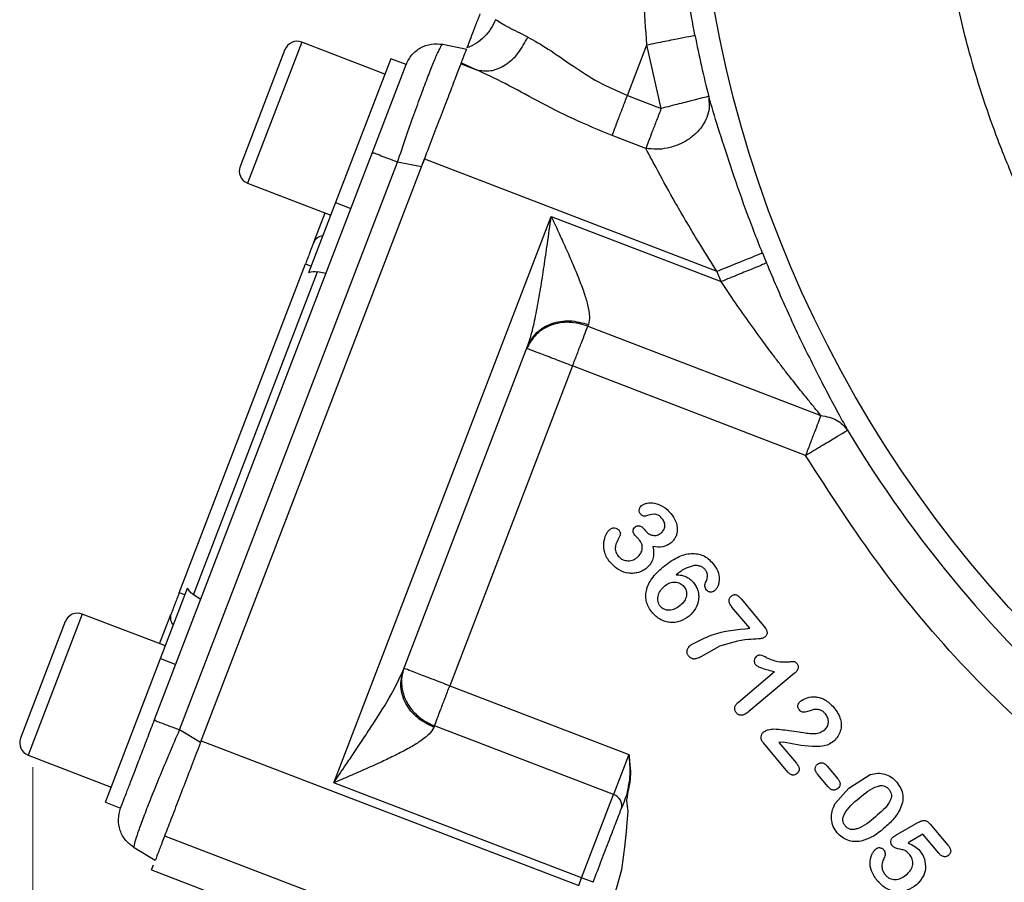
# Model space of a CAD drawing. Header units: inches. Extents: x 0.6 to 16.3, y -0.3 to 11.5.
# Tile 11 of 15: x 9.7 to 11.3, y 6 to 7.4. Entities that reach past the tile are written whole.
import ezdxf

# ---------------------------------------------------------------- set-up
doc = ezdxf.new("R2010")
doc.units = ezdxf.units.IN
doc.header["$MEASUREMENT"] = 0
doc.styles.add('SLDTEXTSTYLE0', font='TXT', dxfattribs={"width": 0.75})
doc.dimstyles.new('SLDDIMSTYLE1', dxfattribs={"dimtxt": 0.137795, "dimasz": 0.14, "dimexe": 0, "dimexo": 0.0625, "dimgap": 0.034449, "dimtad": 0, "dimdec": 1, "dimlfac": 1.5, "dimrnd": 1e-09, "dimzin": 12, "dimdsep": 46, "dimtxsty": 'SLDTEXTSTYLE0', "dimblk1": 'CLOSED', "dimblk2": 'CLOSED', "dimsah": 1, "dimcen": 0.09, "dimadec": 0, "dimazin": 3, "dimtfac": 1, "dimtofl": 0, "dimtmove": 0, "dimatfit": 3, "dimldrblk": 'CLOSED', "dimfxl": 0, "dimfrac": 2, "dimtolj": 1, "dimtzin": 12, "dimarcsym": 0})

# ---------------------------------------------------------------- blocks, each defined once
blk = doc.blocks.new('_Closed')
at = {"color": 0, "linetype": 'ByBlock', "lineweight": -2}
for p, q in [((-1, 0.166667), (0, 0)), ((-1, 0.166667), (-1, -0.166667)), ((0, 0), (-1, -0.166667)), ((0, 0), (-1, 0))]:
    blk.add_line(p, q, dxfattribs=at)
blk = doc.blocks.new('_D_1')
at = {"color": 7, "linetype": 'Continuous', "lineweight": 0}
for p, q in [((9.7516, 6.1795), (9.7516, 3.689)), ((11.9705, 5.2559), (11.9705, 3.689)), ((10.5903, 3.9269), (10.5483, 3.9269)), ((10.5483, 3.9269), (10.5483, 3.7081)), ((10.7939, 3.9269), (10.8359, 3.9269)), ((10.8359, 3.9269), (10.8359, 3.7081)), ((9.7516, 3.7284), (10.4275, 3.7284)), ((11.9705, 3.7284), (10.9567, 3.7284)), ((10.5483, 3.7081), (10.5903, 3.7081)), ((10.8359, 3.7081), (10.7939, 3.7081))]:
    blk.add_line(p, q, dxfattribs=at)
at = {"color": 7, "linetype": 'Continuous', "lineweight": 18, "xscale": 0.14, "yscale": 0.14}
for p, rotation in [((9.7516, 3.7284), 179.9999997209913), ((11.9705, 3.7284), 359.9999997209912)]:
    blk.add_blockref('_Closed', p, dxfattribs=dict(at, rotation=rotation))
at = {"color": 7, "linetype": 'Continuous', "lineweight": 18, "char_height": 0.1378, "attachment_point": 1, "rotation": 360, "style": 'SLDTEXTSTYLE0'}
for s, insert in [('85', (10.5903, 3.8857)), ('3.3', (10.5649, 3.6796))]:
    blk.add_mtext(s, dxfattribs=dict(at, insert=insert))

msp = doc.modelspace()

# ---------------------------------------------------------------- linework, layer by layer
at = {"color": 8, "linetype": 'Continuous', "lineweight": 25}
for p, q in [((10.1908, 7.3629), (10.1024, 7.1326)), ((9.8324, 6.4293), (9.744, 6.199))]:
    msp.add_line(p, q, dxfattribs=at)
at = {"color": 7, "linetype": 'Continuous', "lineweight": 25}
for p, q in [((10.3264, 7.3108), (10.1908, 7.3629)), ((10.1632, 7.3506), (10.0901, 7.1601)), ((10.4208, 7.3593), (10.46, 7.3516)), ((10.7222, 7.2758), (10.754, 7.3585)), ((10.7774, 7.2546), (10.754, 7.3585)), ((10.336, 7.3357), (10.2459, 7.101)), ((10.3609, 7.3261), (10.336, 7.3357)), ((10.4513, 7.3291), (10.4761, 7.3177)), ((10.3054, 7.1816), (10.3609, 7.3261)), ((10.4507, 7.3275), (10.4761, 7.3177)), ((10.7222, 7.2758), (10.7774, 7.2546)), ((10.8549, 7.2742), (10.8557, 7.2546)), ((10.7523, 7.1894), (10.6972, 7.2106)), ((9.9505, 6.257), (10.3054, 7.1816)), ((10.3874, 7.1627), (10.391, 7.1721)), ((10.391, 7.1721), (10.8684, 6.9889)), ((9.9913, 6.2402), (10.3469, 7.1668)), ((10.0254, 6.2197), (10.3861, 7.1592)), ((10.3861, 7.1592), (10.3469, 7.1668)), ((10.1024, 7.1326), (10.238, 7.0805)), ((10.2459, 7.101), (10.2018, 6.9861)), ((10.2459, 7.101), (10.2708, 7.0915)), ((10.2103, 7.0361), (10.2287, 7.0841)), ((10.243, 6.1539), (10.5979, 7.0784)), ((10.5979, 7.0784), (10.8753, 6.9719)), ((9.9907, 6.4641), (10.1967, 7.0008)), ((10.1967, 7.0008), (10.2061, 6.9972)), ((10.0142, 6.4606), (10.2165, 6.9877)), ((10.23, 6.9853), (10.2165, 6.9877)), ((10.8753, 6.9719), (10.8684, 6.9889)), ((10.6586, 6.9019), (10.6577, 6.8994)), ((10.6577, 6.8994), (11.038, 6.7535)), ((10.3562, 6.3372), (10.5593, 6.8664)), ((10.6327, 6.8342), (10.4322, 6.3121)), ((11.013, 6.6882), (10.6327, 6.8342)), ((10.7495, 6.5679), (10.7517, 6.5653)), ((9.9602, 6.3567), (10.0043, 6.4716)), ((10, 6.4605), (9.9907, 6.4641)), ((10.0259, 6.4533), (10.0142, 6.4606)), ((10.9082, 6.4536), (10.9446, 6.4103)), ((9.9681, 6.3772), (9.8324, 6.4293)), ((9.9587, 6.3808), (9.9772, 6.4288)), ((10.9222, 6.406), (10.8929, 6.4408)), ((9.8048, 6.417), (9.7317, 6.2266)), ((10.8428, 6.3602), (10.8726, 6.3767)), ((9.8701, 6.122), (9.9602, 6.3567)), ((9.9602, 6.3567), (9.9851, 6.3471)), ((10.9033, 6.2857), (10.9625, 6.3354)), ((10.9952, 6.3327), (10.9207, 6.2701)), ((10.4322, 6.3121), (10.7248, 6.1998)), ((10.0254, 6.2197), (9.9913, 6.2402)), ((10.4072, 6.2468), (10.4063, 6.2444)), ((10.6997, 6.1345), (10.4072, 6.2468)), ((10.0266, 6.2226), (10.6427, 5.9861)), ((10.9765, 6.2201), (10.9696, 6.2198)), ((10.9696, 6.2198), (10.9981, 6.1859)), ((10.9843, 6.1711), (10.9441, 6.219)), ((9.744, 6.199), (9.8797, 6.1469)), ((10.7248, 6.1998), (10.6997, 6.1345)), ((11.0482, 6.1811), (11.0655, 6.1606)), ((11.0498, 6.1475), (11.0326, 6.168)), ((11.0839, 6.1452), (11.1187, 6.1672)), ((10.6475, 5.9986), (10.243, 6.1539)), ((11.0839, 6.1452), (11.061, 6.1194)), ((10.6475, 5.9986), (10.6997, 6.1345)), ((9.8701, 6.122), (9.895, 6.1125)), ((11.1605, 6.0682), (11.1963, 6.0889)), ((11.2166, 6.0864), (11.2454, 6.0521)), ((9.9669, 6.0673), (10.2474, 5.9596)), ((11.2046, 6.0698), (11.1803, 6.0557)), ((11.2305, 6.0389), (11.2046, 6.0698)), ((9.9516, 6.0272), (9.9174, 6.0477)), ((9.9456, 6.0117), (9.9489, 6.0202)), ((9.9456, 6.0117), (10.1878, 5.9187)), ((10.6427, 5.9861), (10.6475, 5.9986)), ((10.6662, 5.9914), (10.6475, 5.9986))]:
    msp.add_line(p, q, dxfattribs=at)
at = {"color": 7, "linetype": 'Continuous', "lineweight": 25, "flags": 128}
msp.add_lwpolyline([(10.7222, 6.1355), (10.7207, 6.125), (10.7212, 6.1199), (10.7231, 6.1075), (10.7221, 6.0947), (10.7214, 6.0889), (10.7207, 6.082), (10.72, 6.0741), (10.7186, 6.0589), (10.7182, 6.0549), (10.7181, 6.0539), (10.7181, 6.0536), (10.7181, 6.0535), (10.7181, 6.0535), (10.7181, 6.0534), (10.7181, 6.0534), (10.7181, 6.0534), (10.7181, 6.0534), (10.7181, 6.0534), (10.7181, 6.0534), (10.7125, 6.0119), (10.7011, 5.9708)], dxfattribs=at)
at = {"color": 7, "linetype": 'Continuous', "lineweight": 25}
msp.add_circle((12.8039, 7.7653), 1.9709, dxfattribs=at)
for centre, radius, start, end in [((10.1831, 7.3429), 0.0213, 69, 159), ((12.8039, 7.7653), 2.0099, 191.2238, 194.1427), ((10.11, 7.1525), 0.0213, 159, 249), ((10.2269, 7.0284), 0.0183, 95.7916, 155.4083), ((12.8039, 7.7653), 2.0055, 201.8575, 202.3609), ((12.8039, 7.7653), 2.0099, 211.0232, 228.9899), ((9.8248, 6.4094), 0.0213, 69, 159), ((9.9946, 6.4234), 0.0183, 162.5917, 222.2084), ((9.7516, 6.2189), 0.0213, 159, 249), ((10.6941, 6.1165), 0.0189, 343.1171, 72.5963)]:
    msp.add_arc(centre, radius, start, end, dxfattribs=at)
msp.add_ellipse((10.2102, 6.9578), major_axis=(0.011, 0.0285), ratio=0.916331, start_param=0.174533, end_param=0.698222, dxfattribs=at)
for points, knots in [([(10.754, 7.3585), (10.7522, 7.3842), (10.7484, 7.4376), (10.746, 7.5186), (10.7461, 7.6006), (10.7489, 7.6834), (10.7554, 7.7814), (10.7679, 7.897), (10.7887, 8.031), (10.8088, 8.1212), (10.8192, 8.1679)], [0, 0, 0, 0, 0.092948, 0.193504, 0.293214, 0.391354, 0.496215, 0.65355, 0.821046, 1, 1, 1, 1]), ([(10.8324, 7.3741), (10.8252, 7.4138), (10.8102, 7.497), (10.796, 7.6281), (10.7934, 7.7182), (10.792, 7.7653)], [0, 0, 0, 0, 0.303703, 0.636259, 1, 1, 1, 1]), ([(14.3839, 7.7653), (14.3829, 7.7214), (14.3809, 7.6387), (14.3665, 7.5232), (14.3477, 7.4242), (14.3267, 7.3414), (14.3063, 7.2747), (14.291, 7.2309), (14.2814, 7.2053), (14.2768, 7.1933), (14.2727, 7.1828), (14.2692, 7.1739), (14.2662, 7.1667), (14.2563, 7.1426), (14.2372, 7.099), (14.2052, 7.0339), (14.1696, 6.9697), (14.1354, 6.9141), (14.1066, 6.8709), (14.0792, 6.8321), (14.0484, 6.7912), (14.0146, 6.7495), (13.9814, 6.7113), (13.9511, 6.6784), (13.9189, 6.6454), (13.8824, 6.6101), (13.8378, 6.5698), (13.7876, 6.5282), (13.7381, 6.4906), (13.6948, 6.4602), (13.6593, 6.4367), (13.6254, 6.4154), (13.5894, 6.3941), (13.5511, 6.3729), (13.5129, 6.353), (13.477, 6.3355), (13.4424, 6.3198), (13.4055, 6.304), (13.3678, 6.289), (13.3306, 6.2755), (13.2995, 6.2649), (13.2691, 6.2552), (13.2397, 6.2464), (13.21, 6.2382), (13.1845, 6.2317), (13.162, 6.2263), (13.1426, 6.2219), (13.1262, 6.2184), (13.1068, 6.2144), (13.084, 6.2101), (13.0574, 6.2056), (13.0331, 6.2019), (13.0111, 6.1988), (12.9914, 6.1964), (12.9741, 6.1944), (12.9444, 6.1913), (12.9056, 6.1882), (12.8659, 6.1863), (12.8401, 6.1855), (12.8254, 6.1853), (12.8136, 6.1852), (12.7875, 6.1851), (12.746, 6.1859), (12.69, 6.189), (12.6365, 6.1939), (12.5809, 6.2007), (12.5183, 6.2108), (12.4549, 6.2238), (12.3968, 6.2383), (12.3485, 6.252), (12.3048, 6.2659), (12.2656, 6.2795), (12.2309, 6.2926), (12.1959, 6.3066), (12.1523, 6.3254), (12.0942, 6.3528), (12.0198, 6.3924), (11.9603, 6.4287), (11.921, 6.4549), (11.9052, 6.4657), (11.8896, 6.4766), (11.8717, 6.4895), (11.8449, 6.5093), (11.8112, 6.5356), (11.7736, 6.5669), (11.7404, 6.5963), (11.712, 6.6229), (11.6871, 6.6473), (11.6605, 6.6744), (11.6275, 6.7099), (11.5901, 6.7531), (11.5541, 6.7981), (11.5234, 6.8393), (11.4973, 6.8766), (11.4748, 6.9106), (11.454, 6.9438), (11.4327, 6.9798), (11.411, 7.0189), (11.3905, 7.0584), (11.3727, 7.0952), (11.3574, 7.1289), (11.3455, 7.1569), (11.3346, 7.1837), (11.3196, 7.2226), (11.3004, 7.2774), (11.2813, 7.3413), (11.266, 7.4012), (11.2523, 7.4643), (11.2402, 7.534), (11.2311, 7.6081), (11.225, 7.6851), (11.2242, 7.7367), (11.2238, 7.7653)], [0, 0, 0, 0, 0.0265309, 0.0499466, 0.0702465, 0.0874302, 0.1014971, 0.1124471, 0.1154044, 0.1180153, 0.1202799, 0.122198, 0.1237697, 0.124995, 0.137958, 0.1525472, 0.1687825, 0.1823272, 0.1920206, 0.2001132, 0.2110379, 0.2229462, 0.2325847, 0.241604, 0.250004, 0.2604269, 0.2722989, 0.2863047, 0.2998631, 0.3098123, 0.3183243, 0.3255783, 0.3340016, 0.3435943, 0.3520211, 0.360046, 0.3677059, 0.3750005, 0.3842956, 0.3922566, 0.3988837, 0.4041768, 0.4115243, 0.4174697, 0.4227709, 0.4274278, 0.4314405, 0.4348089, 0.437533, 0.4434337, 0.4488585, 0.4538076, 0.458281, 0.4622787, 0.4658006, 0.4688468, 0.480302, 0.4893103, 0.4928967, 0.4958713, 0.498234, 0.4999848, 0.5116527, 0.5233202, 0.5338967, 0.5440878, 0.5571806, 0.5722153, 0.5832156, 0.5933345, 0.6025719, 0.6109278, 0.6184022, 0.6249949, 0.6337309, 0.6470672, 0.6638133, 0.6846293, 0.689161, 0.6923669, 0.6961964, 0.7006497, 0.7057267, 0.7163439, 0.7264792, 0.735293, 0.7431366, 0.7500097, 0.7563226, 0.7660937, 0.7793226, 0.7907933, 0.8009674, 0.8103228, 0.8183531, 0.8255968, 0.8340142, 0.8436056, 0.852637, 0.8608748, 0.8683371, 0.8750239, 0.8792332, 0.8858342, 0.900219, 0.9143062, 0.9261295, 0.9375667, 0.9533385, 0.968849, 0.9827133, 1, 1, 1, 1]), ([(10.4606, 7.3533), (10.4614, 7.3555), (10.4631, 7.3599), (10.4683, 7.3734), (10.4748, 7.3904), (10.4796, 7.4029), (10.482, 7.4091)], [0, 0, 0, 0, 0.243223, 0.5, 0.756777, 1, 1, 1, 1]), ([(10.507, 7.3995), (10.5047, 7.3945), (10.5, 7.3844), (10.4892, 7.3715), (10.4761, 7.3605), (10.4658, 7.3557), (10.4606, 7.3533)], [0, 0, 0, 0, 0.244131, 0.49121, 0.742822, 1, 1, 1, 1]), ([(10.5596, 7.3712), (10.5485, 7.3766), (10.5244, 7.3883), (10.5131, 7.3956), (10.507, 7.3995)], [0, 0, 0, 0, 0.462233, 1, 1, 1, 1]), ([(10.4761, 7.3177), (10.4837, 7.3164), (10.4988, 7.3139), (10.5234, 7.3244), (10.5454, 7.3439), (10.5549, 7.3621), (10.5596, 7.3712)], [0, 0, 0, 0, 0.250419, 0.500123, 0.750063, 1, 1, 1, 1]), ([(10.5596, 7.3712), (10.5705, 7.3652), (10.5934, 7.3523), (10.6317, 7.3245), (10.6747, 7.2967), (10.7062, 7.2828), (10.7222, 7.2758)], [0, 0, 0, 0, 0.24311, 0.512692, 0.752019, 1, 1, 1, 1]), ([(10.3469, 7.1668), (10.3516, 7.1804), (10.3606, 7.2071), (10.3738, 7.2448), (10.386, 7.2785), (10.3969, 7.3073), (10.4061, 7.3306), (10.4133, 7.3471), (10.4185, 7.3576), (10.42, 7.3587), (10.4208, 7.3593)], [0, 0, 0, 0, 0.13356, 0.261125, 0.387745, 0.511891, 0.635099, 0.759877, 0.877169, 1, 1, 1, 1]), ([(10.3609, 7.326), (10.3637, 7.3316), (10.3693, 7.3427), (10.3843, 7.3544), (10.4022, 7.3609), (10.4146, 7.3598), (10.4208, 7.3593)], [0, 0, 0, 0, 0.250811, 0.500541, 0.75027, 1, 1, 1, 1]), ([(10.3861, 7.1592), (10.3909, 7.1716), (10.4002, 7.196), (10.4141, 7.2322), (10.4271, 7.2661), (10.4388, 7.2966), (10.4467, 7.3171), (10.4518, 7.3303), (10.4557, 7.3407), (10.4592, 7.3496), (10.4597, 7.351), (10.46, 7.3516)], [0, 0, 0, 0, 0.123455, 0.241359, 0.371661, 0.499913, 0.628161, 0.693124, 0.758641, 0.876543, 1, 1, 1, 1]), ([(10.6972, 7.2106), (10.676, 7.2193), (10.6341, 7.2365), (10.576, 7.2664), (10.5231, 7.2955), (10.4914, 7.3105), (10.4761, 7.3177)], [0, 0, 0, 0, 0.264445, 0.521884, 0.768517, 1, 1, 1, 1]), ([(10.9426, 7.0186), (10.9332, 7.0426), (10.9145, 7.0906), (10.8903, 7.1607), (10.8694, 7.2262), (10.8598, 7.2581), (10.8549, 7.2742)], [0, 0, 0, 0, 0.248492, 0.497655, 0.747495, 1, 1, 1, 1]), ([(10.8557, 7.2546), (10.8547, 7.2497), (10.8526, 7.2398), (10.8448, 7.2257), (10.8339, 7.213), (10.8207, 7.2028), (10.805, 7.1946), (10.7879, 7.1894), (10.7693, 7.1872), (10.758, 7.1887), (10.7523, 7.1894)], [0, 0, 0, 0, 0.124725, 0.249717, 0.374989, 0.499992, 0.607676, 0.749993, 0.875119, 1, 1, 1, 1]), ([(10.8684, 6.9889), (10.8595, 7.0028), (10.8427, 7.0291), (10.8203, 7.0665), (10.7964, 7.1076), (10.7725, 7.1514), (10.7587, 7.1774), (10.7523, 7.1894)], [0, 0, 0, 0, 0.194802, 0.367989, 0.519834, 0.778463, 1, 1, 1, 1]), ([(10.3469, 7.1668), (10.3413, 7.1689), (10.3301, 7.1733), (10.3167, 7.1783), (10.3077, 7.1822), (10.3062, 7.1818), (10.3054, 7.1816)], [0, 0, 0, 0, 0.24973, 0.499459, 0.749189, 1, 1, 1, 1]), ([(10.5593, 6.8664), (10.5621, 6.8748), (10.568, 6.893), (10.5744, 6.925), (10.5806, 6.96), (10.5863, 6.9967), (10.592, 7.0361), (10.5958, 7.0634), (10.5979, 7.0784)], [0, 0, 0, 0, 0.132748, 0.286871, 0.458597, 0.62586, 0.794836, 1, 1, 1, 1]), ([(10.5979, 7.0784), (10.6018, 7.0698), (10.6098, 7.0527), (10.6217, 7.0267), (10.6327, 7.0017), (10.6429, 6.9771), (10.6513, 6.9548), (10.6577, 6.9335), (10.6613, 6.915), (10.6595, 6.906), (10.6586, 6.9019)], [0, 0, 0, 0, 0.132342, 0.264096, 0.403588, 0.522907, 0.655635, 0.769946, 0.892833, 1, 1, 1, 1]), ([(10.2103, 7.0361), (10.2083, 7.031), (10.2064, 7.0258), (10.2039, 7.0194), (10.2027, 7.0164), (10.2003, 7.0101), (10.198, 7.0041), (10.1967, 7.0008)], [0, 0, 0, 0, 0.498697, 0.503014, 0.535598, 0.74951, 1, 1, 1, 1]), ([(10.9492, 7.0023), (10.9601, 6.9765), (10.982, 6.9248), (11.0114, 6.8634), (11.0345, 6.8174), (11.0516, 6.7846), (11.0678, 6.7545), (11.077, 6.7376), (11.0815, 6.7294)], [0, 0, 0, 0, 0.247894, 0.496888, 0.624855, 0.747272, 0.877676, 1, 1, 1, 1]), ([(11.038, 6.7535), (11.0346, 6.7576), (11.0275, 6.7663), (11.0152, 6.7815), (11.0033, 6.7963), (10.9923, 6.8102), (10.9824, 6.8229), (10.9714, 6.8371), (10.9578, 6.855), (10.9395, 6.8795), (10.917, 6.9108), (10.8947, 6.9428), (10.881, 6.9633), (10.8753, 6.9719)], [0, 0, 0, 0, 0.071363, 0.151258, 0.239955, 0.293626, 0.3533, 0.418996, 0.490728, 0.596383, 0.745603, 0.893772, 1, 1, 1, 1]), ([(11.038, 6.7535), (11.0472, 6.7517), (11.0656, 6.7481), (11.0762, 6.7356), (11.0815, 6.7294)], [0, 0, 0, 0, 0.499997, 1, 1, 1, 1]), ([(11.4325, 6.1883), (11.3791, 6.2378), (11.2722, 6.3367), (11.1314, 6.5046), (11.0524, 6.627), (11.013, 6.6882)], [0, 0, 0, 0, 0.333252, 0.666738, 1, 1, 1, 1]), ([(10.7435, 6.5929), (10.7432, 6.5933), (10.7425, 6.5942), (10.7417, 6.5964), (10.7415, 6.5989), (10.7419, 6.6013), (10.7429, 6.6038), (10.7444, 6.6053), (10.7454, 6.6063)], [0, 0, 0, 0, 0.111077, 0.222489, 0.464079, 0.594487, 0.723632, 1, 1, 1, 1]), ([(10.7454, 6.6063), (10.7467, 6.6071), (10.7493, 6.609), (10.7565, 6.611), (10.7674, 6.6109), (10.7815, 6.6054), (10.789, 6.5978), (10.793, 6.5937)], [0, 0, 0, 0, 0.085419, 0.181776, 0.408015, 0.68022, 1, 1, 1, 1]), ([(10.7516, 6.5891), (10.7513, 6.589), (10.7507, 6.5888), (10.7493, 6.5889), (10.7474, 6.5895), (10.7453, 6.5909), (10.7441, 6.5922), (10.7435, 6.5929)], [0, 0, 0, 0, 0.102641, 0.207665, 0.440219, 0.706748, 1, 1, 1, 1]), ([(10.7791, 6.585), (10.7771, 6.5872), (10.7743, 6.5901), (10.7695, 6.592), (10.7623, 6.5927), (10.7564, 6.5907), (10.7516, 6.5891)], [0, 0, 0, 0, 0.285181, 0.398722, 0.504982, 1, 1, 1, 1]), ([(10.793, 6.5937), (10.796, 6.5895), (10.8017, 6.5817), (10.8041, 6.5698), (10.8032, 6.5611), (10.8012, 6.5552), (10.7979, 6.5499), (10.7949, 6.547), (10.7934, 6.5456)], [0, 0, 0, 0, 0.284241, 0.535843, 0.654147, 0.768424, 0.882717, 1, 1, 1, 1]), ([(10.7347, 6.5714), (10.7352, 6.5718), (10.7363, 6.5726), (10.738, 6.5733), (10.7398, 6.5735), (10.7418, 6.5733), (10.7437, 6.5727), (10.7465, 6.5711), (10.7483, 6.5692), (10.7495, 6.5679)], [0, 0, 0, 0, 0.113453, 0.220171, 0.325837, 0.436296, 0.555948, 0.686994, 1, 1, 1, 1]), ([(10.7776, 6.562), (10.7791, 6.5635), (10.782, 6.5665), (10.7834, 6.5717), (10.7834, 6.5759), (10.7825, 6.5803), (10.7805, 6.5831), (10.7791, 6.585)], [0, 0, 0, 0, 0.239226, 0.479138, 0.603983, 0.728774, 1, 1, 1, 1]), ([(10.6944, 6.5133), (10.6924, 6.5159), (10.6886, 6.5208), (10.6843, 6.5317), (10.6829, 6.545), (10.6861, 6.5567), (10.6899, 6.5638), (10.6923, 6.5662), (10.6933, 6.5673)], [0, 0, 0, 0, 0.164122, 0.317075, 0.591706, 0.827654, 0.925233, 1, 1, 1, 1]), ([(10.6933, 6.5673), (10.6945, 6.5682), (10.6964, 6.5695), (10.6993, 6.5701), (10.7021, 6.57), (10.7057, 6.5689), (10.7077, 6.5669), (10.7088, 6.5658)], [0, 0, 0, 0, 0.2620004, 0.3827622, 0.5039564, 0.7469747, 1, 1, 1, 1]), ([(10.7088, 6.5658), (10.7092, 6.5652), (10.7102, 6.5638), (10.7107, 6.5615), (10.7108, 6.5591), (10.7102, 6.5577), (10.7099, 6.557)], [0, 0, 0, 0, 0.250734, 0.513426, 0.769265, 1, 1, 1, 1]), ([(10.7343, 6.5582), (10.7334, 6.5594), (10.7322, 6.561), (10.7315, 6.5635), (10.7313, 6.5653), (10.7316, 6.567), (10.7325, 6.5692), (10.7338, 6.5705), (10.7347, 6.5714)], [0, 0, 0, 0, 0.282788, 0.405402, 0.521825, 0.636364, 0.750771, 1, 1, 1, 1]), ([(10.7411, 6.5511), (10.7399, 6.5524), (10.738, 6.5544), (10.7357, 6.5567), (10.7346, 6.5578), (10.7343, 6.5582)], [0, 0, 0, 0, 0.534794, 0.834225, 1, 1, 1, 1]), ([(10.7517, 6.5653), (10.7534, 6.5635), (10.7569, 6.56), (10.7627, 6.5578), (10.7674, 6.5574), (10.771, 6.5581), (10.7745, 6.5596), (10.7766, 6.5612), (10.7776, 6.562)], [0, 0, 0, 0, 0.25221, 0.493531, 0.614359, 0.734448, 0.860943, 1, 1, 1, 1]), ([(10.7099, 6.557), (10.7066, 6.551), (10.7028, 6.5439), (10.7023, 6.5347), (10.7033, 6.5295), (10.7057, 6.5262), (10.7073, 6.5239)], [0, 0, 0, 0, 0.558693, 0.663904, 0.769081, 1, 1, 1, 1]), ([(10.738, 6.5217), (10.7402, 6.5238), (10.7434, 6.5268), (10.7458, 6.532), (10.7466, 6.5359), (10.7466, 6.5398), (10.7453, 6.5453), (10.7428, 6.5487), (10.7411, 6.5511)], [0, 0, 0, 0, 0.269971, 0.390141, 0.506885, 0.622797, 0.740193, 1, 1, 1, 1]), ([(10.7934, 6.5456), (10.7912, 6.544), (10.7872, 6.5409), (10.777, 6.5379), (10.7693, 6.5389), (10.764, 6.5396)], [0, 0, 0, 0, 0.255239, 0.48868, 1, 1, 1, 1]), ([(10.764, 6.5396), (10.7645, 6.5361), (10.7655, 6.5294), (10.7642, 6.5196), (10.7604, 6.511), (10.756, 6.5067), (10.7538, 6.5045)], [0, 0, 0, 0, 0.279828, 0.527212, 0.760172, 1, 1, 1, 1]), ([(10.7801, 6.5059), (10.7878, 6.5118), (10.8016, 6.5223), (10.822, 6.5287), (10.8364, 6.5279), (10.846, 6.525), (10.8547, 6.5196), (10.8594, 6.5146), (10.8618, 6.512)], [0, 0, 0, 0, 0.312608, 0.562509, 0.671681, 0.776682, 0.88407, 1, 1, 1, 1]), ([(10.7538, 6.5045), (10.7517, 6.503), (10.7476, 6.4999), (10.7403, 6.497), (10.7326, 6.4955), (10.7216, 6.4958), (10.7073, 6.5004), (10.6988, 6.5089), (10.6944, 6.5133)], [0, 0, 0, 0, 0.1149802, 0.2305777, 0.348069, 0.4685187, 0.7211501, 1, 1, 1, 1]), ([(10.7073, 6.5239), (10.7092, 6.5221), (10.7131, 6.5183), (10.7213, 6.5159), (10.7286, 6.5165), (10.7342, 6.5188), (10.7367, 6.5207), (10.738, 6.5217)], [0, 0, 0, 0, 0.23015, 0.469798, 0.726379, 0.85902, 1, 1, 1, 1]), ([(10.8618, 6.512), (10.8648, 6.5078), (10.8703, 6.5), (10.8724, 6.4885), (10.8716, 6.4802), (10.87, 6.475), (10.8676, 6.4705), (10.8654, 6.4683), (10.8644, 6.4672)], [0, 0, 0, 0, 0.305956, 0.578133, 0.693967, 0.809947, 0.909384, 1, 1, 1, 1]), ([(10.7629, 6.4315), (10.7609, 6.4343), (10.7569, 6.4395), (10.7532, 6.4487), (10.7518, 6.4581), (10.7533, 6.4715), (10.7619, 6.4892), (10.7736, 6.5), (10.7801, 6.5059)], [0, 0, 0, 0, 0.118974, 0.229568, 0.337936, 0.447714, 0.695565, 1, 1, 1, 1]), ([(10.8311, 6.5084), (10.8267, 6.5072), (10.816, 6.5043), (10.8071, 6.4975), (10.8018, 6.4935)], [0, 0, 0, 0, 0.4051456, 1, 1, 1, 1]), ([(10.8018, 6.4935), (10.8046, 6.4934), (10.8101, 6.4931), (10.8177, 6.4907), (10.8245, 6.4867), (10.8281, 6.4828), (10.83, 6.4809)], [0, 0, 0, 0, 0.266267, 0.509085, 0.747368, 1, 1, 1, 1]), ([(10.849, 6.5021), (10.8479, 6.5032), (10.8457, 6.5054), (10.8412, 6.5074), (10.8363, 6.5086), (10.8328, 6.5085), (10.8311, 6.5084)], [0, 0, 0, 0, 0.231041, 0.476784, 0.736079, 1, 1, 1, 1]), ([(10.8507, 6.4825), (10.8514, 6.4841), (10.8529, 6.4873), (10.8532, 6.4925), (10.8521, 6.4977), (10.85, 6.5006), (10.849, 6.5021)], [0, 0, 0, 0, 0.252489, 0.498561, 0.745989, 1, 1, 1, 1]), ([(10.7832, 6.4752), (10.7858, 6.4771), (10.7897, 6.4799), (10.7959, 6.4813), (10.8002, 6.4815), (10.8045, 6.4808), (10.8083, 6.4793), (10.8117, 6.4772), (10.8135, 6.4753), (10.8144, 6.4743)], [0, 0, 0, 0, 0.277747, 0.407477, 0.537679, 0.654715, 0.774101, 0.886804, 1, 1, 1, 1]), ([(10.83, 6.4809), (10.8315, 6.4788), (10.8346, 6.4747), (10.8375, 6.4676), (10.8388, 6.4603), (10.8385, 6.4501), (10.8343, 6.4374), (10.8269, 6.4298), (10.8231, 6.4259)], [0, 0, 0, 0, 0.126559, 0.248054, 0.368006, 0.489032, 0.73899, 1, 1, 1, 1]), ([(10.8513, 6.4685), (10.8507, 6.4695), (10.8493, 6.4714), (10.8486, 6.4751), (10.8489, 6.4789), (10.8501, 6.4813), (10.8507, 6.4825)], [0, 0, 0, 0, 0.234485, 0.476738, 0.731233, 1, 1, 1, 1]), ([(9.9907, 6.4641), (9.9882, 6.4575), (9.9857, 6.4509), (9.9832, 6.4445), (9.982, 6.4415), (9.9798, 6.4358), (9.9781, 6.4312), (9.9772, 6.4288)], [0, 0, 0, 0, 0.498697, 0.503014, 0.535598, 0.74951, 1, 1, 1, 1]), ([(10.0142, 6.4606), (10.0121, 6.4621), (10.0079, 6.4653), (10.0055, 6.4694), (10.0043, 6.4716)], [0, 0, 0, 0, 0.475859, 1, 1, 1, 1]), ([(10.7761, 6.4419), (10.7752, 6.4431), (10.7735, 6.4454), (10.772, 6.4495), (10.7716, 6.4538), (10.7724, 6.46), (10.7756, 6.468), (10.7806, 6.4727), (10.7832, 6.4752)], [0, 0, 0, 0, 0.115169, 0.226143, 0.339516, 0.461491, 0.718016, 1, 1, 1, 1]), ([(10.8144, 6.4743), (10.8152, 6.4733), (10.8168, 6.4711), (10.8182, 6.4673), (10.8189, 6.4633), (10.8185, 6.4576), (10.8155, 6.45), (10.8108, 6.4455), (10.8083, 6.4431)], [0, 0, 0, 0, 0.113141, 0.223963, 0.337858, 0.452926, 0.707859, 1, 1, 1, 1]), ([(10.8644, 6.4672), (10.8634, 6.4666), (10.8614, 6.4653), (10.8583, 6.4651), (10.856, 6.4654), (10.8536, 6.4663), (10.8523, 6.4676), (10.8513, 6.4685)], [0, 0, 0, 0, 0.239852, 0.48556, 0.614926, 0.740367, 1, 1, 1, 1]), ([(10.892, 6.4585), (10.8928, 6.4591), (10.894, 6.4601), (10.8962, 6.461), (10.8983, 6.4612), (10.9011, 6.4603), (10.9045, 6.4577), (10.9069, 6.4551), (10.9082, 6.4536)], [0, 0, 0, 0, 0.136263, 0.251521, 0.354102, 0.455506, 0.694503, 1, 1, 1, 1]), ([(10.8929, 6.4408), (10.8917, 6.4425), (10.8894, 6.4454), (10.888, 6.4497), (10.8882, 6.4528), (10.8889, 6.4549), (10.8902, 6.4569), (10.8914, 6.458), (10.892, 6.4585)], [0, 0, 0, 0, 0.307867, 0.546456, 0.652487, 0.758832, 0.872692, 1, 1, 1, 1]), ([(10.8231, 6.4259), (10.8184, 6.4227), (10.8113, 6.4179), (10.8003, 6.4155), (10.792, 6.4153), (10.7839, 6.4169), (10.7733, 6.4213), (10.7671, 6.4274), (10.7629, 6.4315)], [0, 0, 0, 0, 0.2512771, 0.375068, 0.495723, 0.6175397, 0.7415189, 1, 1, 1, 1]), ([(10.8083, 6.4431), (10.8054, 6.4411), (10.8002, 6.4372), (10.7922, 6.4353), (10.7863, 6.4357), (10.7824, 6.4369), (10.7789, 6.4389), (10.777, 6.4409), (10.7761, 6.4419)], [0, 0, 0, 0, 0.289644, 0.544376, 0.663491, 0.775068, 0.885145, 1, 1, 1, 1]), ([(10.8258, 6.3788), (10.8372, 6.3849), (10.8671, 6.401), (10.9011, 6.4041), (10.9222, 6.406)], [0, 0, 0, 0, 0.380583, 1, 1, 1, 1]), ([(10.9446, 6.4103), (10.9461, 6.4084), (10.9481, 6.4058), (10.9498, 6.4021), (10.9503, 6.3997), (10.9502, 6.3974), (10.9494, 6.3952), (10.948, 6.3932), (10.9468, 6.392), (10.9461, 6.3914)], [0, 0, 0, 0, 0.324235, 0.451927, 0.560985, 0.661051, 0.7629, 0.873949, 1, 1, 1, 1]), ([(10.9461, 6.3914), (10.9456, 6.391), (10.9444, 6.3902), (10.941, 6.3891), (10.9328, 6.3882), (10.909, 6.3882), (10.8882, 6.3816), (10.8726, 6.3767)], [0, 0, 0, 0, 0.025659, 0.05678, 0.138701, 0.354443, 1, 1, 1, 1]), ([(10.8222, 6.3609), (10.8217, 6.3616), (10.8207, 6.3629), (10.8198, 6.3651), (10.8194, 6.3673), (10.8196, 6.3697), (10.8203, 6.3721), (10.8221, 6.3754), (10.8243, 6.3774), (10.8258, 6.3788)], [0, 0, 0, 0, 0.120571, 0.232711, 0.341886, 0.453994, 0.572385, 0.69996, 1, 1, 1, 1]), ([(10.8222, 6.3609), (10.8234, 6.3597), (10.8251, 6.358), (10.8281, 6.3568), (10.8314, 6.3561), (10.8366, 6.3571), (10.8405, 6.3591), (10.8428, 6.3602)], [0, 0, 0, 0, 0.218041, 0.319234, 0.420849, 0.663266, 1, 1, 1, 1]), ([(10.9325, 6.36), (10.9317, 6.3591), (10.93, 6.3573), (10.9291, 6.3537), (10.9292, 6.3506), (10.9301, 6.3484), (10.9308, 6.3475), (10.9311, 6.347)], [0, 0, 0, 0, 0.248606, 0.506925, 0.759969, 0.879047, 1, 1, 1, 1]), ([(10.9494, 6.3581), (10.9461, 6.3598), (10.9423, 6.3617), (10.9375, 6.3623), (10.9358, 6.3619), (10.9341, 6.3612), (10.9331, 6.3604), (10.9325, 6.36)], [0, 0, 0, 0, 0.603787, 0.695522, 0.788261, 0.888104, 1, 1, 1, 1]), ([(10.9494, 6.3581), (10.9554, 6.3556), (10.9665, 6.3511), (10.9808, 6.3511), (10.9896, 6.3517), (10.9934, 6.3521), (10.9953, 6.3517), (10.997, 6.3507), (10.9981, 6.3495), (10.9989, 6.3487)], [0, 0, 0, 0, 0.375055, 0.689236, 0.818786, 0.88777, 0.909177, 0.934246, 1, 1, 1, 1]), ([(10.9989, 6.3487), (10.9993, 6.3481), (11.0001, 6.347), (11.0009, 6.345), (11.0011, 6.343), (11.0008, 6.3401), (10.999, 6.3363), (10.9966, 6.3339), (10.9952, 6.3327)], [0, 0, 0, 0, 0.119057, 0.229889, 0.338651, 0.451833, 0.70269, 1, 1, 1, 1]), ([(10.243, 6.1539), (10.2495, 6.1636), (10.2607, 6.1801), (10.2777, 6.2053), (10.293, 6.2283), (10.3135, 6.2599), (10.3366, 6.2958), (10.35, 6.3242), (10.3562, 6.3372)], [0, 0, 0, 0, 0.158783, 0.27051, 0.413107, 0.535075, 0.786863, 1, 1, 1, 1]), ([(10.9311, 6.347), (10.9323, 6.346), (10.9354, 6.3435), (10.946, 6.3394), (10.9554, 6.3371), (10.9625, 6.3354)], [0, 0, 0, 0, 0.14007, 0.350332, 1, 1, 1, 1]), ([(10.9001, 6.268), (10.8992, 6.2694), (10.8978, 6.2713), (10.8973, 6.2744), (10.8974, 6.2767), (10.898, 6.2791), (10.8997, 6.2823), (10.9018, 6.2843), (10.9033, 6.2857)], [0, 0, 0, 0, 0.235857, 0.346508, 0.45923, 0.577207, 0.70355, 1, 1, 1, 1]), ([(11.0029, 6.2727), (11.0021, 6.2737), (11.001, 6.2754), (11.0004, 6.2779), (11.0004, 6.2799), (11.0008, 6.2818), (11.002, 6.2844), (11.0035, 6.2859), (11.0046, 6.2869)], [0, 0, 0, 0, 0.2444, 0.360851, 0.479806, 0.601841, 0.725809, 1, 1, 1, 1]), ([(11.0046, 6.2869), (11.0082, 6.2892), (11.0157, 6.2939), (11.0275, 6.2948), (11.0372, 6.2928), (11.048, 6.2882), (11.0545, 6.2816), (11.059, 6.277)], [0, 0, 0, 0, 0.203632, 0.431723, 0.5548, 0.688327, 1, 1, 1, 1]), ([(10.9207, 6.2701), (10.9187, 6.2686), (10.9152, 6.2659), (10.9101, 6.264), (10.9065, 6.2641), (10.9042, 6.2648), (10.902, 6.2661), (10.9008, 6.2674), (10.9001, 6.268)], [0, 0, 0, 0, 0.321406, 0.568105, 0.674214, 0.776818, 0.883217, 1, 1, 1, 1]), ([(11.0268, 6.2735), (11.0262, 6.2734), (11.0246, 6.273), (11.0206, 6.2716), (11.0159, 6.2697), (11.0111, 6.2689), (11.008, 6.269), (11.0051, 6.2703), (11.0036, 6.2718), (11.0029, 6.2727)], [0, 0, 0, 0, 0.069112, 0.187071, 0.505506, 0.64706, 0.753468, 0.869063, 1, 1, 1, 1]), ([(11.0455, 6.2663), (11.0443, 6.2676), (11.0419, 6.2702), (11.0373, 6.2726), (11.0322, 6.2738), (11.0286, 6.2736), (11.0268, 6.2735)], [0, 0, 0, 0, 0.256109, 0.49324, 0.736878, 1, 1, 1, 1]), ([(11.059, 6.277), (11.0615, 6.2738), (11.0662, 6.2679), (11.0689, 6.2607), (11.0702, 6.2574)], [0, 0, 0, 0, 0.532388, 1, 1, 1, 1]), ([(9.9505, 6.257), (9.9509, 6.2564), (9.9518, 6.255), (9.9611, 6.2519), (9.9744, 6.2466), (9.9857, 6.2424), (9.9913, 6.2402)], [0, 0, 0, 0, 0.250811, 0.500541, 0.75027, 1, 1, 1, 1]), ([(11.0436, 6.2395), (11.0445, 6.2403), (11.0464, 6.2421), (11.0485, 6.2453), (11.0498, 6.2488), (11.0506, 6.2537), (11.0498, 6.2601), (11.0469, 6.2642), (11.0455, 6.2663)], [0, 0, 0, 0, 0.130997, 0.255871, 0.379982, 0.502839, 0.747494, 1, 1, 1, 1]), ([(11.0702, 6.2574), (11.0708, 6.2542), (11.0719, 6.2478), (11.0701, 6.2381), (11.066, 6.2289), (11.0613, 6.2243), (11.0589, 6.2219)], [0, 0, 0, 0, 0.245925, 0.494906, 0.747887, 1, 1, 1, 1]), ([(9.9174, 6.0477), (9.9172, 6.0489), (9.9168, 6.051), (9.9205, 6.0639), (9.927, 6.0827), (9.9363, 6.1074), (9.9479, 6.1368), (9.9612, 6.1693), (9.9758, 6.2043), (9.986, 6.2281), (9.9913, 6.2402)], [0, 0, 0, 0, 0.13356, 0.261125, 0.387745, 0.511891, 0.635099, 0.759877, 0.877169, 1, 1, 1, 1]), ([(10.4063, 6.2444), (10.4041, 6.2407), (10.4008, 6.235), (10.392, 6.2274), (10.3815, 6.2197), (10.3654, 6.21), (10.3442, 6.199), (10.3202, 6.1876), (10.2953, 6.1764), (10.269, 6.165), (10.2517, 6.1576), (10.243, 6.1539)], [0, 0, 0, 0, 0.107103, 0.1663, 0.230165, 0.344405, 0.477292, 0.596704, 0.73597, 0.867714, 1, 1, 1, 1]), ([(10.9441, 6.219), (10.943, 6.2206), (10.9413, 6.2228), (10.9404, 6.2264), (10.9404, 6.2296), (10.9412, 6.2327), (10.9428, 6.2353), (10.9439, 6.2364), (10.9445, 6.2369)], [0, 0, 0, 0, 0.288123, 0.415836, 0.539924, 0.773776, 0.885621, 1, 1, 1, 1]), ([(10.9445, 6.2369), (10.9455, 6.2375), (10.9479, 6.2391), (10.9536, 6.241), (10.9584, 6.2414), (10.9615, 6.2417)], [0, 0, 0, 0, 0.201265, 0.472344, 1, 1, 1, 1]), ([(10.9615, 6.2417), (10.971, 6.241), (10.9862, 6.2399), (11.0012, 6.2371), (11.0068, 6.236)], [0, 0, 0, 0, 0.626476, 1, 1, 1, 1]), ([(11.0436, 6.2395), (11.0414, 6.238), (11.0367, 6.2349), (11.0239, 6.2325), (11.0139, 6.2346), (11.0068, 6.236)], [0, 0, 0, 0, 0.204435, 0.433511, 1, 1, 1, 1]), ([(10.0254, 6.2197), (10.0209, 6.2078), (10.0115, 6.1835), (9.9977, 6.1474), (9.9845, 6.1129), (9.9727, 6.0823), (9.9631, 6.0574), (9.9564, 6.0397), (9.9523, 6.0291), (9.9518, 6.0278), (9.9516, 6.0272)], [0, 0, 0, 0, 0.117637, 0.241401, 0.369555, 0.5, 0.630445, 0.758599, 0.882363, 1, 1, 1, 1]), ([(11.0589, 6.2219), (11.0562, 6.2199), (11.0507, 6.216), (11.0385, 6.2126), (11.0134, 6.213), (10.9921, 6.2171), (10.9765, 6.2201)], [0, 0, 0, 0, 0.119289, 0.236007, 0.438625, 1, 1, 1, 1]), ([(10.7216, 6.1358), (10.7239, 6.1463), (10.7284, 6.1675), (10.726, 6.189), (10.7248, 6.1998)], [0, 0, 0, 0, 0.498926, 1, 1, 1, 1]), ([(10.7248, 6.1998), (10.7251, 6.1963), (10.7262, 6.1856), (10.7284, 6.164), (10.7245, 6.1462), (10.7222, 6.1355)], [0, 0, 0, 0, 0.161634, 0.499683, 1, 1, 1, 1]), ([(10.9981, 6.1859), (10.9993, 6.1843), (11.001, 6.1821), (11.0023, 6.1787), (11.0026, 6.1764), (11.0025, 6.1742), (11.0018, 6.1722), (11.0007, 6.1704), (10.9996, 6.1694), (10.9991, 6.1689)], [0, 0, 0, 0, 0.308953, 0.438717, 0.55715, 0.667961, 0.774539, 0.883221, 1, 1, 1, 1]), ([(11.0326, 6.168), (11.0315, 6.1695), (11.0299, 6.1716), (11.0289, 6.1747), (11.0287, 6.1769), (11.029, 6.179), (11.0297, 6.1809), (11.0308, 6.1827), (11.0318, 6.1837), (11.0324, 6.1841)], [0, 0, 0, 0, 0.298607, 0.425929, 0.544881, 0.659208, 0.769597, 0.881459, 1, 1, 1, 1]), ([(11.0324, 6.1841), (11.0335, 6.185), (11.0353, 6.1861), (11.038, 6.1866), (11.0401, 6.1866), (11.0422, 6.186), (11.0452, 6.1844), (11.047, 6.1825), (11.0482, 6.1811)], [0, 0, 0, 0, 0.230096, 0.339105, 0.450747, 0.569198, 0.697012, 1, 1, 1, 1]), ([(10.9991, 6.1689), (10.998, 6.1682), (10.9959, 6.1667), (10.9925, 6.1664), (10.9899, 6.1669), (10.9871, 6.1682), (10.9854, 6.1699), (10.9843, 6.1711)], [0, 0, 0, 0, 0.231852, 0.458895, 0.579687, 0.706406, 1, 1, 1, 1]), ([(11.0655, 6.1606), (11.0666, 6.1591), (11.0682, 6.157), (11.0692, 6.1538), (11.0694, 6.1516), (11.0691, 6.1496), (11.0681, 6.147), (11.0667, 6.1455), (11.0657, 6.1445)], [0, 0, 0, 0, 0.304749, 0.432165, 0.549551, 0.662105, 0.771473, 1, 1, 1, 1]), ([(11.1187, 6.1672), (11.1228, 6.1682), (11.1306, 6.1701), (11.1425, 6.1686), (11.1535, 6.1635), (11.159, 6.1577), (11.1619, 6.1547)], [0, 0, 0, 0, 0.2597171, 0.4999366, 0.7403803, 1, 1, 1, 1]), ([(11.0657, 6.1445), (11.0645, 6.1437), (11.0628, 6.1425), (11.0601, 6.1419), (11.058, 6.142), (11.0559, 6.1425), (11.0529, 6.1441), (11.0511, 6.1461), (11.0498, 6.1475)], [0, 0, 0, 0, 0.229656, 0.338087, 0.448765, 0.566361, 0.694142, 1, 1, 1, 1]), ([(11.1007, 6.129), (11.1099, 6.1367), (11.1205, 6.1457), (11.1355, 6.1495), (11.1407, 6.1491), (11.1454, 6.1471), (11.1477, 6.1447), (11.1489, 6.1434)], [0, 0, 0, 0, 0.63083, 0.73104, 0.81979, 0.90618, 1, 1, 1, 1]), ([(11.1489, 6.1434), (11.15, 6.1419), (11.1521, 6.1391), (11.1534, 6.134), (11.1528, 6.1288), (11.1469, 6.1148), (11.1363, 6.106), (11.1272, 6.0985)], [0, 0, 0, 0, 0.098348, 0.187361, 0.275453, 0.378887, 1, 1, 1, 1]), ([(11.1619, 6.1547), (11.1643, 6.1514), (11.169, 6.1449), (11.1721, 6.1334), (11.1717, 6.1214), (11.1686, 6.1139), (11.1671, 6.11)], [0, 0, 0, 0, 0.2567364, 0.4972172, 0.7371673, 1, 1, 1, 1]), ([(10.7222, 6.1355), (10.7222, 6.1356), (10.722, 6.1356), (10.7219, 6.1357), (10.7218, 6.1357), (10.7217, 6.1357), (10.7216, 6.1358), (10.7216, 6.1358), (10.7216, 6.1358)], [0, 0, 0, 0, 0.239589, 0.368424, 0.500098, 0.631646, 0.760569, 1, 1, 1, 1]), ([(11.0778, 6.0834), (11.0767, 6.0849), (11.0747, 6.0876), (11.0735, 6.0927), (11.0742, 6.0979), (11.0804, 6.1122), (11.0913, 6.1212), (11.1007, 6.129)], [0, 0, 0, 0, 0.093536, 0.179917, 0.267925, 0.37143, 1, 1, 1, 1]), ([(9.9174, 6.0477), (9.9124, 6.0515), (9.9024, 6.059), (9.8935, 6.0757), (9.8901, 6.0945), (9.8934, 6.1065), (9.8951, 6.1126)], [0, 0, 0, 0, 0.24973, 0.499459, 0.749189, 1, 1, 1, 1]), ([(11.0647, 6.0722), (11.0623, 6.0756), (11.0575, 6.0824), (11.0549, 6.0947), (11.0556, 6.1075), (11.0592, 6.1154), (11.061, 6.1194)], [0, 0, 0, 0, 0.246064, 0.489301, 0.738361, 1, 1, 1, 1]), ([(11.1671, 6.11), (11.164, 6.105), (11.157, 6.0934), (11.1467, 6.0846), (11.1409, 6.0796)], [0, 0, 0, 0, 0.435339, 1, 1, 1, 1]), ([(11.1272, 6.0985), (11.1179, 6.0905), (11.1071, 6.0812), (11.0918, 6.0774), (11.0864, 6.0775), (11.0815, 6.0796), (11.079, 6.0821), (11.0778, 6.0834)], [0, 0, 0, 0, 0.6244147, 0.7285046, 0.8170152, 0.9042288, 1, 1, 1, 1]), ([(11.1963, 6.0889), (11.1983, 6.0899), (11.2017, 6.0918), (11.2064, 6.0927), (11.2098, 6.0919), (11.2131, 6.0902), (11.2152, 6.088), (11.2166, 6.0864)], [0, 0, 0, 0, 0.286749, 0.508816, 0.611937, 0.724866, 1, 1, 1, 1]), ([(11.1409, 6.0796), (11.1347, 6.0744), (11.1235, 6.065), (11.1096, 6.0605), (11.1034, 6.0585)], [0, 0, 0, 0, 0.555597, 1, 1, 1, 1]), ([(11.1034, 6.0585), (11.0997, 6.0581), (11.0925, 6.0573), (11.0818, 6.0597), (11.0722, 6.0645), (11.0672, 6.0696), (11.0647, 6.0722)], [0, 0, 0, 0, 0.257915, 0.504703, 0.749188, 1, 1, 1, 1]), ([(11.1548, 6.0507), (11.1541, 6.0519), (11.1526, 6.0541), (11.1522, 6.0583), (11.1529, 6.0616), (11.1542, 6.0639), (11.1551, 6.0648), (11.1555, 6.0652)], [0, 0, 0, 0, 0.251395, 0.511018, 0.765182, 0.882348, 1, 1, 1, 1]), ([(11.1555, 6.0652), (11.1556, 6.0652), (11.1558, 6.0653), (11.1562, 6.0656), (11.1578, 6.0666), (11.1594, 6.0675), (11.1605, 6.0682)], [0, 0, 0, 0, 0.0364494, 0.0981508, 0.2974684, 1, 1, 1, 1]), ([(11.1307, 5.9933), (11.1268, 5.9987), (11.1197, 6.0084), (11.1175, 6.0249), (11.1206, 6.0358), (11.1243, 6.0422), (11.1265, 6.0445), (11.1275, 6.0455)], [0, 0, 0, 0, 0.343875, 0.616636, 0.835207, 0.924357, 1, 1, 1, 1]), ([(11.1409, 6.0441), (11.1405, 6.0446), (11.1396, 6.0455), (11.1379, 6.0465), (11.1361, 6.0472), (11.1336, 6.0476), (11.1311, 6.0474), (11.1289, 6.0465), (11.128, 6.0459), (11.1275, 6.0455)], [0, 0, 0, 0, 0.133816, 0.261849, 0.389658, 0.522829, 0.771331, 0.885998, 1, 1, 1, 1]), ([(11.1414, 6.0306), (11.142, 6.0319), (11.1431, 6.0342), (11.1435, 6.0379), (11.1429, 6.0413), (11.1416, 6.0431), (11.1409, 6.0441)], [0, 0, 0, 0, 0.286556, 0.532691, 0.760333, 1, 1, 1, 1]), ([(11.1832, 6.0364), (11.1812, 6.0386), (11.1778, 6.0426), (11.1684, 6.0455), (11.16, 6.0462), (11.1557, 6.05), (11.1548, 6.0507)], [0, 0, 0, 0, 0.266647, 0.467576, 0.900531, 1, 1, 1, 1]), ([(11.1803, 6.0557), (11.1842, 6.054), (11.1914, 6.0509), (11.197, 6.0454), (11.1996, 6.0428)], [0, 0, 0, 0, 0.537416, 1, 1, 1, 1]), ([(11.1996, 6.0428), (11.2011, 6.0407), (11.2043, 6.0366), (11.2082, 6.027), (11.2095, 6.0141), (11.2051, 5.9986), (11.1977, 5.991), (11.1939, 5.9871)], [0, 0, 0, 0, 0.127539, 0.251273, 0.49315, 0.739188, 1, 1, 1, 1]), ([(11.2454, 6.0521), (11.2466, 6.0505), (11.2483, 6.0483), (11.2496, 6.0451), (11.25, 6.0429), (11.2498, 6.0408), (11.2491, 6.0388), (11.2479, 6.037), (11.2468, 6.036), (11.2462, 6.0354)], [0, 0, 0, 0, 0.3071552, 0.4341218, 0.548249, 0.6551822, 0.7617167, 0.87472, 1, 1, 1, 1]), ([(11.1434, 6.0034), (11.142, 6.0053), (11.1394, 6.0091), (11.138, 6.0161), (11.1385, 6.0235), (11.1404, 6.0282), (11.1414, 6.0306)], [0, 0, 0, 0, 0.239097, 0.477494, 0.727816, 1, 1, 1, 1]), ([(11.1774, 6.0036), (11.1801, 6.0062), (11.1839, 6.0098), (11.1869, 6.016), (11.1881, 6.0205), (11.1882, 6.0249), (11.1872, 6.0305), (11.1848, 6.034), (11.1832, 6.0364)], [0, 0, 0, 0, 0.291295, 0.421394, 0.547357, 0.659724, 0.772734, 1, 1, 1, 1]), ([(11.2462, 6.0354), (11.2456, 6.035), (11.2445, 6.0342), (11.2426, 6.0334), (11.2407, 6.0331), (11.2386, 6.0333), (11.2365, 6.0339), (11.2335, 6.0356), (11.2317, 6.0375), (11.2305, 6.0389)], [0, 0, 0, 0, 0.116907, 0.226286, 0.33378, 0.44532, 0.565, 0.694533, 1, 1, 1, 1]), ([(11.1434, 6.0034), (11.1444, 6.0023), (11.1465, 6), (11.1505, 5.9977), (11.1547, 5.9963), (11.1609, 5.9957), (11.1691, 5.9976), (11.1746, 6.0015), (11.1774, 6.0036)], [0, 0, 0, 0, 0.123115, 0.239853, 0.356369, 0.474551, 0.723055, 1, 1, 1, 1]), ([(11.1939, 5.9871), (11.189, 5.9837), (11.1818, 5.9787), (11.1704, 5.9761), (11.1618, 5.9759), (11.1533, 5.9775), (11.1419, 5.9821), (11.1352, 5.9887), (11.1307, 5.9933)], [0, 0, 0, 0, 0.246406, 0.368125, 0.486437, 0.607332, 0.733168, 1, 1, 1, 1])]:
    msp.add_open_spline(points, degree=3, knots=knots, dxfattribs=at)
for points in [[(10.754, 7.3585), (10.764, 7.3605), (10.7842, 7.3645), (10.8097, 7.3696), (10.828, 7.3732), (10.8309, 7.3738), (10.8324, 7.3741)], [(10.6972, 7.2106), (10.6986, 7.2142), (10.7014, 7.2215), (10.7076, 7.2376), (10.7146, 7.2559), (10.7197, 7.2692), (10.7222, 7.2758)], [(10.8549, 7.2742), (10.8534, 7.2738), (10.8505, 7.2731), (10.8325, 7.2685), (10.8072, 7.2622), (10.7873, 7.2572), (10.7774, 7.2546)], [(10.7774, 7.2546), (10.7748, 7.248), (10.7697, 7.2348), (10.7627, 7.2164), (10.7565, 7.2004), (10.7537, 7.1931), (10.7523, 7.1894)], [(10.8684, 6.9889), (10.8779, 6.9927), (10.8969, 7.0003), (10.9211, 7.01), (10.9384, 7.017), (10.9412, 7.0181), (10.9426, 7.0186)], [(10.9492, 7.0023), (10.9478, 7.0017), (10.945, 7.0006), (10.9278, 6.9935), (10.9037, 6.9836), (10.8847, 6.9758), (10.8753, 6.9719)], [(10.6577, 6.8994), (10.6475, 6.9022), (10.6272, 6.9078), (10.5967, 6.9022), (10.5712, 6.8872), (10.5624, 6.871), (10.558, 6.8629)], [(10.5593, 6.8664), (10.5637, 6.8744), (10.5724, 6.8903), (10.5978, 6.9049), (10.6282, 6.9102), (10.6485, 6.9047), (10.6586, 6.9019)], [(10.6327, 6.8342), (10.6352, 6.8408), (10.6403, 6.854), (10.6473, 6.8724), (10.6535, 6.8884), (10.6563, 6.8958), (10.6577, 6.8994)], [(10.6327, 6.8342), (10.6229, 6.8379), (10.6033, 6.8455), (10.5786, 6.8549), (10.5613, 6.8616), (10.5591, 6.8624), (10.558, 6.8629)], [(11.038, 6.7535), (11.0366, 6.7498), (11.0338, 6.7425), (11.0276, 6.7264), (11.0206, 6.7081), (11.0155, 6.6948), (11.013, 6.6882)], [(11.013, 6.6882), (11.0217, 6.6935), (11.0393, 6.704), (11.0616, 6.7175), (11.0776, 6.7271), (11.0802, 6.7286), (11.0815, 6.7294)], [(10.4063, 6.2444), (10.3968, 6.2491), (10.378, 6.2586), (10.359, 6.2829), (10.3499, 6.3107), (10.3541, 6.3283), (10.3562, 6.3372)], [(10.3576, 6.3408), (10.3561, 6.3361), (10.3532, 6.3269), (10.3536, 6.317), (10.3538, 6.3121)], [(10.4322, 6.3121), (10.4225, 6.3158), (10.4029, 6.3234), (10.3782, 6.3328), (10.3609, 6.3395), (10.3587, 6.3403), (10.3576, 6.3408)], [(10.3538, 6.3121), (10.3551, 6.3052), (10.3577, 6.2915), (10.3697, 6.2726), (10.3862, 6.2567), (10.4002, 6.2501), (10.4072, 6.2468)], [(10.4072, 6.2468), (10.4086, 6.2505), (10.4114, 6.2578), (10.4176, 6.2739), (10.4246, 6.2922), (10.4297, 6.3055), (10.4322, 6.3121)], [(9.895, 6.1125), (9.8952, 6.113), (9.8956, 6.1141), (9.899, 6.1228), (9.9041, 6.1362), (9.9111, 6.1544), (9.9196, 6.1766), (9.9293, 6.2017), (9.9397, 6.2289), (9.9469, 6.2477), (9.9505, 6.257)], [(10.7216, 6.1358), (10.7197, 6.1309), (10.716, 6.1212), (10.7134, 6.1144), (10.7121, 6.1111)], [(10.6662, 5.9914), (10.6709, 6.0036), (10.6802, 6.0278), (10.6931, 6.0615), (10.7044, 6.0909), (10.7095, 6.1044), (10.7121, 6.1111)]]:
    msp.add_open_spline(points, degree=3, dxfattribs=at)

# ---------------------------------------------------------------- dimensions: what is measured, and where the dimension line sits
at = {"color": 7, "linetype": 'Continuous', "lineweight": 18}
dim = msp.add_linear_dim(base=(11.9705, 3.7284), p1=(9.7516, 6.2189), p2=(11.9705, 5.2952), angle=360, dimstyle='SLDDIMSTYLE1', dxfattribs=at)
dim.commit()
dim.dimension.update_dxf_attribs({"geometry": '_D_1', "text_midpoint": (10.6921, 3.7284), "dimtype": 160})

doc.saveas('drawing.dxf')
